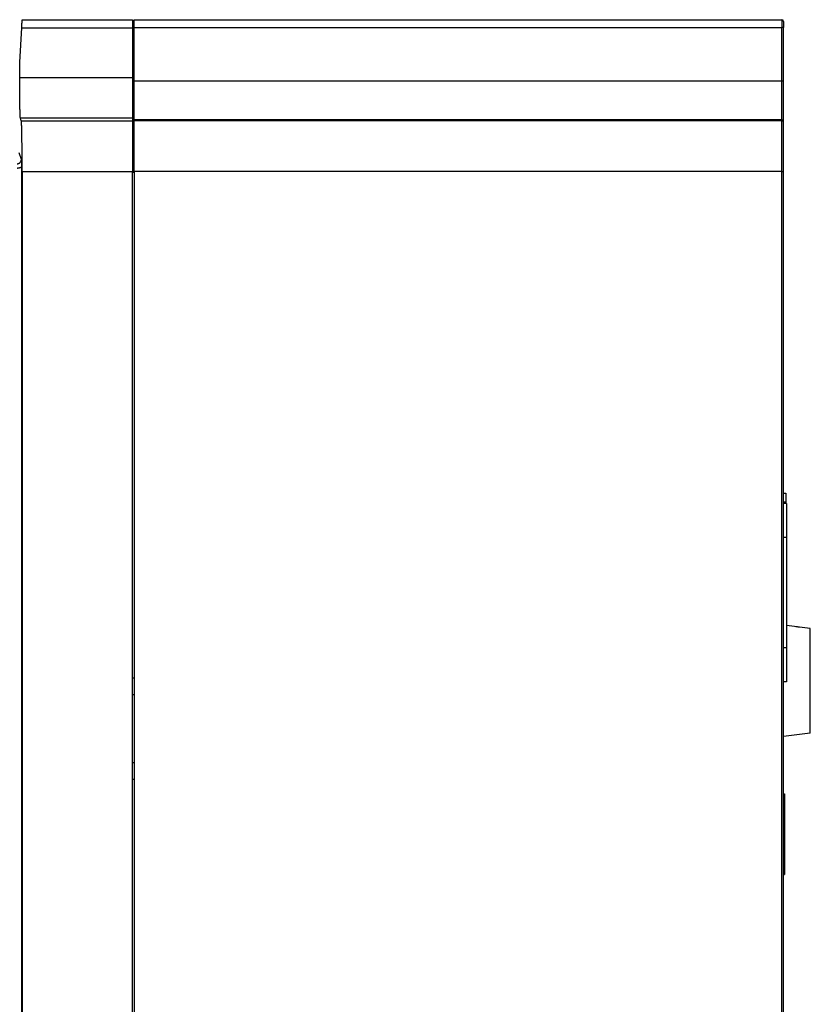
# Model space of a CAD drawing. Header units: inches. Extents: x -220 to -74, y 15 to 201.
# Tile 3 of 3: x -148 to -74, y 108 to 201. Entities that reach past the tile are written whole.
import ezdxf

# ---------------------------------------------------------------- set-up
doc = ezdxf.new("R2010")
doc.units = ezdxf.units.IN
doc.header["$MEASUREMENT"] = 0

# ---------------------------------------------------------------- blocks, each defined once
blk = doc.blocks.new('block 19')
at = {"color": 7, "lineweight": 25}
blk.add_lwpolyline([(-148.098, 186.946), (-148.098, 32.815)], dxfattribs=at)
blk = doc.blocks.new('block 20')
at = {"color": 7, "lineweight": 25}
blk.add_open_spline([(-148.104, 187.636), (-148.103, 187.582), (-148.103, 187.529), (-148.102, 187.472), (-148.101, 187.445), (-148.101, 187.416), (-148.101, 187.387), (-148.1, 187.36), (-148.1, 187.332), (-148.099, 187.302), (-148.099, 187.264), (-148.099, 187.224), (-148.098, 187.183), (-148.098, 187.144), (-148.098, 187.105), (-148.098, 187.064), (-148.098, 187.025), (-148.098, 186.986), (-148.098, 186.946)], degree=3, knots=[0, 0, 0, 0, 1, 1, 1, 2, 2, 2, 3, 3, 3, 4, 4, 4, 5, 5, 5, 6, 6, 6, 6], dxfattribs=at)
blk = doc.blocks.new('block 21')
at = {"color": 7, "lineweight": 25}
blk.add_lwpolyline([(-148.104, 187.636), (-148.319, 188.278)], dxfattribs=at)
blk = doc.blocks.new('block 24')
at = {"color": 7, "lineweight": 25}
blk.add_lwpolyline([(-148.26, 195.332), (-148.261, 196.815)], dxfattribs=at)
blk = doc.blocks.new('block 25')
at = {"color": 7, "lineweight": 25}
blk.add_open_spline([(-148.194, 191.546), (-148.195, 191.55), (-148.196, 191.554), (-148.197, 191.559), (-148.198, 191.565), (-148.199, 191.572), (-148.2, 191.58), (-148.201, 191.588), (-148.202, 191.597), (-148.203, 191.608), (-148.204, 191.618), (-148.205, 191.63), (-148.206, 191.643), (-148.207, 191.656), (-148.208, 191.67), (-148.209, 191.685), (-148.21, 191.701), (-148.211, 191.717), (-148.212, 191.735), (-148.213, 191.753), (-148.214, 191.772), (-148.215, 191.792), (-148.216, 191.813), (-148.217, 191.834), (-148.218, 191.857), (-148.219, 191.88), (-148.22, 191.904), (-148.22, 191.929), (-148.224, 192.028), (-148.227, 192.144), (-148.231, 192.276), (-148.234, 192.406), (-148.237, 192.552), (-148.24, 192.712), (-148.243, 192.872), (-148.245, 193.046), (-148.247, 193.23), (-148.25, 193.417), (-148.252, 193.615), (-148.253, 193.822), (-148.254, 193.916), (-148.255, 194.012), (-148.256, 194.109), (-148.256, 194.206), (-148.257, 194.304), (-148.257, 194.403), (-148.258, 194.503), (-148.258, 194.604), (-148.259, 194.705), (-148.259, 194.808), (-148.259, 194.911), (-148.26, 195.015), (-148.26, 195.12), (-148.26, 195.226), (-148.26, 195.332)], degree=3, knots=[0, 0, 0, 0, 1, 1, 1, 2, 2, 2, 3, 3, 3, 4, 4, 4, 5, 5, 5, 6, 6, 6, 7, 7, 7, 8, 8, 8, 9, 9, 9, 10, 10, 10, 11, 11, 11, 12, 12, 12, 13, 13, 13, 14, 14, 14, 15, 15, 15, 16, 16, 16, 17, 17, 17, 18, 18, 18, 18], dxfattribs=at)
blk = doc.blocks.new('block 26')
at = {"color": 7, "lineweight": 25}
blk.add_lwpolyline([(-148.107, 191.285), (-148.194, 191.546)], dxfattribs=at)
blk = doc.blocks.new('block 27')
at = {"color": 7, "lineweight": 25}
blk.add_open_spline([(-148.028, 186.492), (-148.028, 186.559), (-148.028, 186.625), (-148.028, 186.692), (-148.028, 186.758), (-148.028, 186.824), (-148.028, 186.89), (-148.028, 186.955), (-148.028, 187.02), (-148.028, 187.085), (-148.029, 187.15), (-148.029, 187.214), (-148.029, 187.279), (-148.029, 187.343), (-148.029, 187.406), (-148.03, 187.47), (-148.03, 187.533), (-148.03, 187.597), (-148.03, 187.659), (-148.031, 187.722), (-148.031, 187.785), (-148.031, 187.847), (-148.031, 187.909), (-148.032, 187.971), (-148.032, 188.032), (-148.032, 188.093), (-148.033, 188.154), (-148.033, 188.215), (-148.034, 188.276), (-148.034, 188.336), (-148.035, 188.396), (-148.037, 188.655), (-148.039, 188.905), (-148.042, 189.141), (-148.044, 189.374), (-148.047, 189.594), (-148.051, 189.796), (-148.054, 189.999), (-148.058, 190.184), (-148.062, 190.35), (-148.066, 190.518), (-148.07, 190.666), (-148.074, 190.793), (-148.076, 190.851), (-148.078, 190.905), (-148.081, 190.953), (-148.083, 191.002), (-148.085, 191.045), (-148.087, 191.083), (-148.089, 191.121), (-148.091, 191.154), (-148.093, 191.181), (-148.096, 191.209), (-148.098, 191.232), (-148.1, 191.249), (-148.103, 191.266), (-148.105, 191.275), (-148.107, 191.285)], degree=3, knots=[0, 0, 0, 0, 1, 1, 1, 2, 2, 2, 3, 3, 3, 4, 4, 4, 5, 5, 5, 6, 6, 6, 7, 7, 7, 8, 8, 8, 9, 9, 9, 10, 10, 10, 11, 11, 11, 12, 12, 12, 13, 13, 13, 14, 14, 14, 15, 15, 15, 16, 16, 16, 17, 17, 17, 18, 18, 18, 19, 19, 19, 19], dxfattribs=at)
blk = doc.blocks.new('block 28')
at = {"color": 7, "lineweight": 25}
blk.add_lwpolyline([(-148.028, 186.492), (-148.028, 33.615)], dxfattribs=at)
blk = doc.blocks.new('block 36')
at = {"color": 7, "lineweight": 25}
blk.add_lwpolyline([(-148.107, 191.285), (-137.628, 191.285)], dxfattribs=at)
blk = doc.blocks.new('block 37')
at = {"color": 7, "lineweight": 25}
blk.add_lwpolyline([(-137.628, 191.285), (-137.628, 186.492)], dxfattribs=at)
blk = doc.blocks.new('block 38')
at = {"color": 7, "lineweight": 25}
blk.add_lwpolyline([(-148.028, 186.492), (-137.628, 186.492)], dxfattribs=at)
blk = doc.blocks.new('block 39')
at = {"color": 7, "lineweight": 25}
blk.add_lwpolyline([(-137.628, 168.415), (-137.628, 186.492)], dxfattribs=at)
blk = doc.blocks.new('block 40')
at = {"color": 7, "lineweight": 25}
blk.add_lwpolyline([(-137.628, 168.415), (-137.671, 168.415)], dxfattribs=at)
blk = doc.blocks.new('block 41')
at = {"color": 7, "lineweight": 25}
blk.add_lwpolyline([(-137.671, 168.415), (-137.671, 154.015)], dxfattribs=at)
blk = doc.blocks.new('block 42')
at = {"color": 7, "lineweight": 25}
blk.add_lwpolyline([(-137.671, 154.015), (-137.628, 154.015)], dxfattribs=at)
blk = doc.blocks.new('block 43')
at = {"color": 7, "lineweight": 25}
blk.add_lwpolyline([(-137.628, 67.615), (-137.628, 154.015)], dxfattribs=at)
blk = doc.blocks.new('block 48')
at = {"color": 7, "lineweight": 25}
blk.add_lwpolyline([(-137.628, 154.015), (-137.628, 168.415)], dxfattribs=at)
blk = doc.blocks.new('block 54')
at = {"color": 7, "lineweight": 25}
blk.add_lwpolyline([(-76.428, 33.615), (-76.428, 186.498)], dxfattribs=at)
blk = doc.blocks.new('block 55')
at = {"color": 7, "lineweight": 25}
blk.add_lwpolyline([(-76.428, 186.498), (-76.268, 186.498)], dxfattribs=at)
blk = doc.blocks.new('block 56')
at = {"color": 7, "lineweight": 25}
blk.add_lwpolyline([(-76.268, 33.614), (-76.268, 186.498)], dxfattribs=at)
blk = doc.blocks.new('block 64')
at = {"color": 7, "lineweight": 25}
blk.add_lwpolyline([(-137.468, 186.498), (-137.468, 33.615)], dxfattribs=at)
blk = doc.blocks.new('block 65')
at = {"color": 7, "lineweight": 25}
blk.add_lwpolyline([(-76.428, 186.498), (-137.468, 186.498)], dxfattribs=at)
blk = doc.blocks.new('block 66')
at = {"color": 7, "lineweight": 25}
blk.add_lwpolyline([(-76.428, 186.498), (-76.428, 191.297)], dxfattribs=at)
blk = doc.blocks.new('block 67')
at = {"color": 7, "lineweight": 25}
blk.add_lwpolyline([(-76.428, 191.297), (-137.468, 191.297)], dxfattribs=at)
blk = doc.blocks.new('block 68')
at = {"color": 7, "lineweight": 25}
blk.add_lwpolyline([(-137.468, 186.498), (-137.468, 191.297)], dxfattribs=at)
blk = doc.blocks.new('block 69')
at = {"color": 7, "lineweight": 25}
blk.add_open_spline([(-76.268, 191.137), (-76.268, 191.225), (-76.339, 191.297), (-76.428, 191.297)], degree=3, dxfattribs=at)
blk = doc.blocks.new('block 70')
at = {"color": 7, "lineweight": 25}
blk.add_lwpolyline([(-76.268, 186.498), (-76.268, 191.137)], dxfattribs=at)
blk = doc.blocks.new('block 71')
at = {"color": 7, "lineweight": 25}
blk.add_lwpolyline([(-137.628, 137.212), (-137.468, 137.215)], dxfattribs=at)
blk = doc.blocks.new('block 72')
at = {"color": 7, "lineweight": 25}
blk.add_lwpolyline([(-137.628, 130.818), (-137.468, 130.815)], dxfattribs=at)
blk = doc.blocks.new('block 75')
at = {"color": 7, "lineweight": 25}
blk.add_lwpolyline([(-137.468, 186.415), (-137.628, 186.415)], dxfattribs=at)
blk = doc.blocks.new('block 76')
at = {"color": 7, "lineweight": 25}
blk.add_lwpolyline([(-137.628, 138.784), (-137.468, 138.787)], dxfattribs=at)
blk = doc.blocks.new('block 80')
at = {"color": 7, "lineweight": 25}
blk.add_lwpolyline([(-137.468, 189.963), (-137.628, 189.965)], dxfattribs=at)
blk = doc.blocks.new('block 82')
at = {"color": 7, "lineweight": 25}
blk.add_lwpolyline([(-137.628, 129.246), (-137.468, 129.243)], dxfattribs=at)
blk = doc.blocks.new('block 90')
at = {"color": 7, "lineweight": 25}
blk.add_open_spline([(-148.504, 186.835), (-148.48, 186.836), (-148.456, 186.836), (-148.433, 186.838), (-148.409, 186.84), (-148.385, 186.844), (-148.362, 186.848), (-148.339, 186.852), (-148.316, 186.857), (-148.293, 186.864), (-148.27, 186.87), (-148.247, 186.877), (-148.225, 186.885), (-148.203, 186.894), (-148.181, 186.903), (-148.16, 186.913), (-148.139, 186.923), (-148.118, 186.935), (-148.098, 186.946)], degree=3, knots=[0, 0, 0, 0, 1, 1, 1, 2, 2, 2, 3, 3, 3, 4, 4, 4, 5, 5, 5, 6, 6, 6, 6], dxfattribs=at)
blk = doc.blocks.new('block 109')
at = {"color": 7, "lineweight": 25}
blk.add_open_spline([(-148.504, 187.235), (-148.487, 187.235), (-148.469, 187.236), (-148.452, 187.238), (-148.435, 187.24), (-148.417, 187.244), (-148.401, 187.248), (-148.384, 187.253), (-148.368, 187.258), (-148.351, 187.265), (-148.335, 187.271), (-148.32, 187.279), (-148.305, 187.288), (-148.289, 187.296), (-148.275, 187.306), (-148.261, 187.317), (-148.24, 187.333), (-148.22, 187.352), (-148.202, 187.372), (-148.183, 187.395), (-148.166, 187.419), (-148.152, 187.445), (-148.137, 187.473), (-148.125, 187.503), (-148.117, 187.534), (-148.109, 187.567), (-148.107, 187.601), (-148.104, 187.636)], degree=3, knots=[0, 0, 0, 0, 1, 1, 1, 2, 2, 2, 3, 3, 3, 4, 4, 4, 5, 5, 5, 6, 6, 6, 7, 7, 7, 8, 8, 8, 9, 9, 9, 9], dxfattribs=at)
blk = doc.blocks.new('block 152')
at = {"color": 7, "lineweight": 25}
blk.add_lwpolyline([(-137.628, 191.546), (-148.194, 191.546)], dxfattribs=at)
blk = doc.blocks.new('block 153')
at = {"color": 7, "lineweight": 25}
blk.add_lwpolyline([(-137.628, 191.546), (-137.628, 191.285)], dxfattribs=at)
blk = doc.blocks.new('block 159')
at = {"color": 7, "lineweight": 25}
blk.add_lwpolyline([(-76.428, 191.297), (-76.428, 191.375)], dxfattribs=at)
blk = doc.blocks.new('block 160')
at = {"color": 7, "lineweight": 25}
blk.add_open_spline([(-76.268, 191.215), (-76.268, 191.303), (-76.339, 191.375), (-76.428, 191.375)], degree=3, dxfattribs=at)
blk = doc.blocks.new('block 161')
at = {"color": 7, "lineweight": 25}
blk.add_lwpolyline([(-76.268, 191.137), (-76.268, 191.215)], dxfattribs=at)
blk = doc.blocks.new('block 162')
at = {"color": 7, "lineweight": 25}
blk.add_lwpolyline([(-76.428, 191.375), (-137.468, 191.375)], dxfattribs=at)
blk = doc.blocks.new('block 163')
at = {"color": 7, "lineweight": 25}
blk.add_lwpolyline([(-137.468, 191.297), (-137.468, 191.375)], dxfattribs=at)
blk = doc.blocks.new('block 166')
at = {"color": 7, "lineweight": 25}
blk.add_lwpolyline([(-75.988, 141.615), (-75.988, 138.415)], dxfattribs=at)
blk = doc.blocks.new('block 167')
at = {"color": 7, "lineweight": 25}
blk.add_lwpolyline([(-75.988, 138.415), (-76.268, 138.415)], dxfattribs=at)
blk = doc.blocks.new('block 168')
at = {"color": 7, "lineweight": 25}
blk.add_lwpolyline([(-75.988, 155.215), (-76.268, 155.215)], dxfattribs=at)
blk = doc.blocks.new('block 169')
at = {"color": 7, "lineweight": 25}
blk.add_lwpolyline([(-75.988, 155.215), (-75.988, 152.015)], dxfattribs=at)
blk = doc.blocks.new('block 170')
at = {"color": 7, "lineweight": 25}
blk.add_lwpolyline([(-75.988, 152.015), (-75.988, 141.615)], dxfattribs=at)
blk = doc.blocks.new('block 174')
at = {"color": 7, "lineweight": 25}
blk.add_lwpolyline([(-76.268, 127.855), (-76.188, 127.853)], dxfattribs=at)
blk = doc.blocks.new('block 175')
at = {"color": 7, "lineweight": 25}
blk.add_lwpolyline([(-76.188, 127.853), (-76.188, 120.256)], dxfattribs=at)
blk = doc.blocks.new('block 176')
at = {"color": 7, "lineweight": 25}
blk.add_lwpolyline([(-76.268, 120.255), (-76.188, 120.256)], dxfattribs=at)
blk = doc.blocks.new('block 178')
at = {"color": 7, "lineweight": 25}
blk.add_lwpolyline([(-76.428, 191.375), (-76.428, 195.026)], dxfattribs=at)
blk = doc.blocks.new('block 179')
at = {"color": 7, "lineweight": 25}
blk.add_lwpolyline([(-76.428, 195.026), (-137.468, 195.026)], dxfattribs=at)
blk = doc.blocks.new('block 180')
at = {"color": 7, "lineweight": 25}
blk.add_lwpolyline([(-137.468, 191.375), (-137.468, 195.026)], dxfattribs=at)
blk = doc.blocks.new('block 181')
at = {"color": 7, "lineweight": 25}
blk.add_open_spline([(-76.268, 195.012), (-76.32, 195.025), (-76.374, 195.03), (-76.428, 195.026)], degree=3, dxfattribs=at)
blk = doc.blocks.new('block 182')
at = {"color": 7, "lineweight": 25}
blk.add_lwpolyline([(-76.268, 191.215), (-76.268, 195.012)], dxfattribs=at)
blk = doc.blocks.new('block 183')
at = {"color": 7, "lineweight": 25}
blk.add_lwpolyline([(-137.628, 195.332), (-148.26, 195.332)], dxfattribs=at)
blk = doc.blocks.new('block 184')
at = {"color": 7, "lineweight": 25}
blk.add_lwpolyline([(-137.628, 195.332), (-137.628, 191.546)], dxfattribs=at)
blk = doc.blocks.new('block 185')
at = {"color": 7, "lineweight": 25}
blk.add_lwpolyline([(-137.468, 200.084), (-76.428, 200.084)], dxfattribs=at)
blk = doc.blocks.new('block 186')
at = {"color": 7, "lineweight": 25}
blk.add_lwpolyline([(-76.428, 195.026), (-76.428, 200.084)], dxfattribs=at)
blk = doc.blocks.new('block 187')
at = {"color": 7, "lineweight": 25}
blk.add_lwpolyline([(-137.468, 195.026), (-137.468, 200.084)], dxfattribs=at)
blk = doc.blocks.new('block 188')
at = {"color": 7, "lineweight": 25}
blk.add_open_spline([(-76.268, 200.07), (-76.32, 200.084), (-76.374, 200.089), (-76.428, 200.084)], degree=3, dxfattribs=at)
blk = doc.blocks.new('block 189')
at = {"color": 7, "lineweight": 25}
blk.add_lwpolyline([(-76.268, 195.012), (-76.268, 200.07)], dxfattribs=at)
blk = doc.blocks.new('block 193')
at = {"color": 7, "lineweight": 25}
blk.add_lwpolyline([(-148.067, 200.057), (-137.628, 200.057)], dxfattribs=at)
blk = doc.blocks.new('block 194')
at = {"color": 7, "lineweight": 25}
blk.add_lwpolyline([(-148.237, 196.814), (-148.067, 200.057)], dxfattribs=at)
blk = doc.blocks.new('block 195')
at = {"color": 7, "lineweight": 25}
blk.add_lwpolyline([(-137.628, 200.057), (-137.628, 195.332)], dxfattribs=at)
blk = doc.blocks.new('block 196')
at = {"color": 7, "lineweight": 25}
blk.add_lwpolyline([(-148.028, 200.815), (-137.628, 200.815)], dxfattribs=at)
blk = doc.blocks.new('block 197')
at = {"color": 7, "lineweight": 25}
blk.add_open_spline([(-148.067, 200.057), (-148.066, 200.086), (-148.064, 200.116), (-148.063, 200.145), (-148.061, 200.174), (-148.06, 200.202), (-148.058, 200.23), (-148.057, 200.257), (-148.056, 200.284), (-148.054, 200.311), (-148.053, 200.337), (-148.051, 200.363), (-148.05, 200.388), (-148.049, 200.413), (-148.047, 200.437), (-148.046, 200.461), (-148.045, 200.485), (-148.044, 200.508), (-148.043, 200.53), (-148.041, 200.552), (-148.04, 200.574), (-148.039, 200.595), (-148.037, 200.63), (-148.036, 200.663), (-148.034, 200.691), (-148.033, 200.718), (-148.032, 200.741), (-148.031, 200.76), (-148.03, 200.778), (-148.029, 200.793), (-148.029, 200.801), (-148.028, 200.81), (-148.028, 200.812), (-148.028, 200.815)], degree=3, knots=[0, 0, 0, 0, 1, 1, 1, 2, 2, 2, 3, 3, 3, 4, 4, 4, 5, 5, 5, 6, 6, 6, 7, 7, 7, 8, 8, 8, 9, 9, 9, 10, 10, 10, 11, 11, 11, 11], dxfattribs=at)
blk = doc.blocks.new('block 198')
at = {"color": 7, "lineweight": 25}
blk.add_lwpolyline([(-137.628, 200.815), (-137.628, 200.057)], dxfattribs=at)
blk = doc.blocks.new('block 199')
at = {"color": 7, "lineweight": 25}
blk.add_open_spline([(-76.268, 200.655), (-76.268, 200.743), (-76.339, 200.815), (-76.428, 200.815)], degree=3, dxfattribs=at)
blk = doc.blocks.new('block 200')
at = {"color": 7, "lineweight": 25}
blk.add_lwpolyline([(-76.428, 200.815), (-76.428, 200.084)], dxfattribs=at)
blk = doc.blocks.new('block 201')
at = {"color": 7, "lineweight": 25}
blk.add_lwpolyline([(-76.268, 200.655), (-76.268, 200.07)], dxfattribs=at)
blk = doc.blocks.new('block 202')
at = {"color": 7, "lineweight": 25}
blk.add_lwpolyline([(-137.468, 200.815), (-76.428, 200.815)], dxfattribs=at)
blk = doc.blocks.new('block 203')
at = {"color": 7, "lineweight": 25}
blk.add_lwpolyline([(-137.468, 200.084), (-137.468, 200.815)], dxfattribs=at)
blk = doc.blocks.new('block 210')
at = {"color": 7, "lineweight": 25}
blk.add_lwpolyline([(-137.628, 199.565), (-137.468, 199.563)], dxfattribs=at)
blk = doc.blocks.new('block 211')
at = {"color": 7, "lineweight": 25}
blk.add_lwpolyline([(-137.628, 198.765), (-137.468, 198.763)], dxfattribs=at)
blk = doc.blocks.new('block 302')
at = {"color": 7, "lineweight": 25}
blk.add_lwpolyline([(-76.068, 155.375), (-76.068, 155.215)], dxfattribs=at)
blk = doc.blocks.new('block 303')
at = {"color": 7, "lineweight": 25}
blk.add_lwpolyline([(-76.068, 156.175), (-76.068, 155.375)], dxfattribs=at)
blk = doc.blocks.new('block 304')
at = {"color": 7, "lineweight": 25}
blk.add_lwpolyline([(-76.268, 156.175), (-76.068, 156.175)], dxfattribs=at)
blk = doc.blocks.new('block 305')
at = {"color": 7, "lineweight": 25}
blk.add_lwpolyline([(-73.756, 143.431), (-75.988, 143.705)], dxfattribs=at)
blk = doc.blocks.new('block 306')
at = {"color": 7, "lineweight": 25}
blk.add_lwpolyline([(-73.756, 133.558), (-73.756, 143.431)], dxfattribs=at)
blk = doc.blocks.new('block 307')
at = {"color": 7, "lineweight": 25}
blk.add_lwpolyline([(-73.756, 133.558), (-76.268, 133.25)], dxfattribs=at)
blk = doc.blocks.new('block 309')
at = {"color": 7, "lineweight": 25}
blk.add_open_spline([(-74.768, 143.555), (-74.775, 143.556), (-74.782, 143.557), (-74.789, 143.559), (-74.81, 143.561), (-74.831, 143.564), (-74.854, 143.567), (-74.891, 143.571), (-74.93, 143.576), (-74.969, 143.581), (-75.023, 143.587), (-75.078, 143.594), (-75.132, 143.6)], degree=3, knots=[0, 0, 0, 0, 1, 1, 1, 2, 2, 2, 3, 3, 3, 4, 4, 4, 4], dxfattribs=at)
blk = doc.blocks.new('block 313')
at = {"color": 253, "lineweight": 25}
blk.add_lwpolyline([(-75.988, 141.615), (-76.268, 141.615)], dxfattribs=at)
blk = doc.blocks.new('block 314')
at = {"color": 253, "lineweight": 25}
blk.add_lwpolyline([(-75.988, 152.015), (-76.268, 152.015)], dxfattribs=at)
blk = doc.blocks.new('block 315')
at = {"color": 253, "lineweight": 25}
blk.add_lwpolyline([(-137.468, 195.215), (-137.628, 195.215)], dxfattribs=at)
blk = doc.blocks.new('block 324')
at = {"color": 253, "lineweight": 25}
blk.add_lwpolyline([(-76.268, 155.375), (-76.068, 155.375)], dxfattribs=at)

msp = doc.modelspace()

# ---------------------------------------------------------------- block references
for name in ['block 197', 'block 196', 'block 198', 'block 202', 'block 203', 'block 199', 'block 200', 'block 201', 'block 194', 'block 193', 'block 195', 'block 210', 'block 185', 'block 187', 'block 188', 'block 186', 'block 189', 'block 211', 'block 24', 'block 25', 'block 183', 'block 184', 'block 315', 'block 179', 'block 180', 'block 181', 'block 178', 'block 182', 'block 26', 'block 152', 'block 27', 'block 36', 'block 153', 'block 37', 'block 162', 'block 163', 'block 67', 'block 68', 'block 159', 'block 160', 'block 66', 'block 69', 'block 161', 'block 70', 'block 80', 'block 109', 'block 21', 'block 20', 'block 90', 'block 19', 'block 28', 'block 38', 'block 39', 'block 75', 'block 64', 'block 65', 'block 54', 'block 55', 'block 56', 'block 40', 'block 41', 'block 48', 'block 304', 'block 303', 'block 324', 'block 168', 'block 302', 'block 169', 'block 42', 'block 43', 'block 314', 'block 170', 'block 305', 'block 309', 'block 306', 'block 313', 'block 166', 'block 76', 'block 167', 'block 71', 'block 307', 'block 72', 'block 82', 'block 174', 'block 175', 'block 176']:
    msp.add_blockref(name, (0, 0))

doc.saveas('drawing.dxf')
